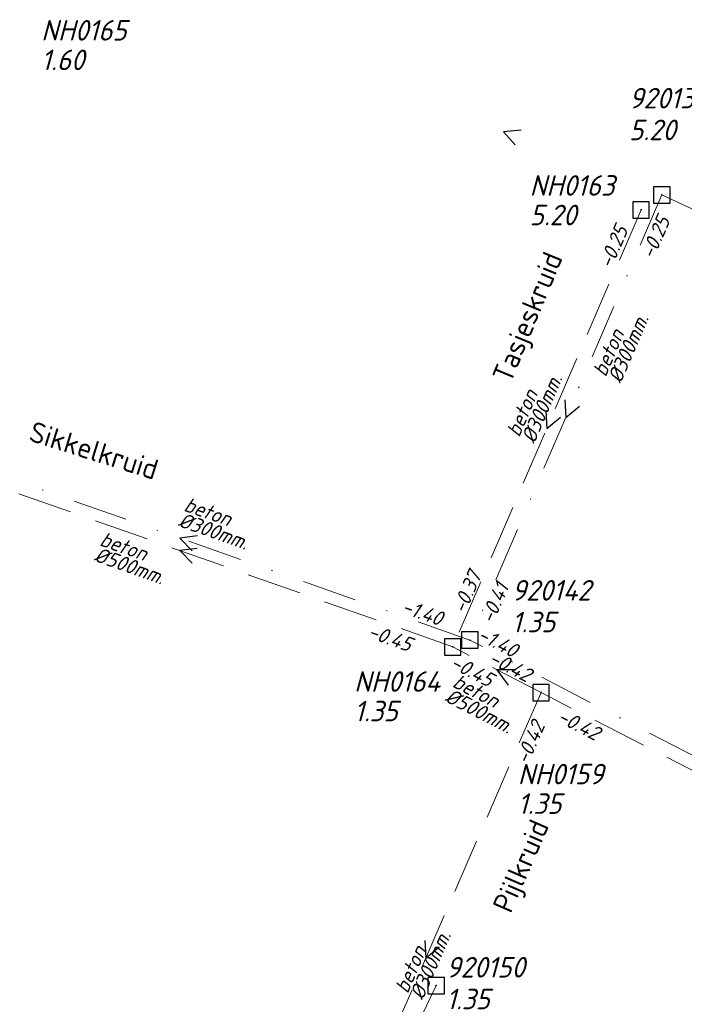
# Model space of a CAD drawing. Header units: metres. Extents: x 152202 to 157341, y 461610 to 468701.
# Tile 231 of 238: x 154548 to 154609, y 468461 to 468551. Entities that reach past the tile are written whole.
import ezdxf
from ezdxf.enums import TextEntityAlignment as Align

# ---------------------------------------------------------------- set-up
doc = ezdxf.new("R2010")
doc.units = ezdxf.units.M
doc.header["$PDMODE"] = 64
doc.header["$PDSIZE"] = 1.5
doc.linetypes.add('RI-HWA', pattern=[7.4, 5, -2.4])
doc.linetypes.add('RI-VWA', pattern=[11, 5, -3, 0, -3])
doc.layers.get('0').update_dxf_attribs({"linetype": 'CONTINUOUS'})
for name, color, linetype, lineweight in [('B-OI-RI-HWA-BOB-T18', 150, 'CONTINUOUS', 18), ('B-OI-RI-HWA-MATERIAAL-T18', 150, 'CONTINUOUS', 18), ('B-OI-RI-HWA-PUTDEKSELHOOGTE-T25', 150, 'CONTINUOUS', 25), ('B-OI-RI-HWA-PUTNUMMER-T25', 150, 'CONTINUOUS', 25), ('B-OI-RI-HWA_DIAMETER-T18', 150, 'CONTINUOUS', 18), ('B-OI-RI-HWA_RIOOLPUT-S', 150, 'CONTINUOUS', 25), ('B-OI-RI-HWA_TRANSPORTLEIDING-G', 150, 'RI-HWA', 18), ('B-OI-RI-STROOMRICHTING-S', 252, 'CONTINUOUS', 25), ('B-OI-RI-VWA-BOB-T18', 34, 'CONTINUOUS', 18), ('B-OI-RI-VWA-DIAMETER-T18', 34, 'CONTINUOUS', 18), ('B-OI-RI-VWA-MATERIAAL-T18', 34, 'CONTINUOUS', 18), ('B-OI-RI-VWA_PUTDEKSELHOOGTE-T25', 34, 'CONTINUOUS', 25), ('B-OI-RI-VWA_PUTNUMMER-T25', 34, 'CONTINUOUS', 25), ('B-OI-RI-VWA_RIOOLPUT-S', 34, 'CONTINUOUS', 25), ('B-OI-RI-VWA_TRANSPORTLEIDING-G', 34, 'RI-VWA', 18), ('B-RO-OG-TOPOGRAFIE-T18', 2, 'CONTINUOUS', 18)]:
    doc.layers.add(name, color=color, linetype=linetype, lineweight=lineweight)
doc.styles.add('NLCS-ISO-M200-T18', font='NLCS-ISO.ttf', dxfattribs={"height": 360})
doc.styles.add('NLCS-ISO-M750-T18_CURSIEF', font='NLCS-ISO.ttf', dxfattribs={"oblique": 15, "height": 1.35})
doc.styles.add('NLCS-ISO-M750-T25_CURSIEF', font='NLCS-ISO.ttf', dxfattribs={"oblique": 15, "height": 1.875})

# ---------------------------------------------------------------- blocks, each defined once
blk = doc.blocks.new('ACMAP_ANN_TEMPLATE_hwa-diam')
at = {"style": 'NLCS-ISO-M750-T18_CURSIEF', "oblique": 15}
blk.add_attdef('hwa-diam', (-3.7, -1.3), '', height=1.35, dxfattribs=at)
blk = doc.blocks.new('ACMAP_ANN_TEMPLATE_hwa-materiaal')
at = {"style": 'NLCS-ISO-M750-T18_CURSIEF', "oblique": 15}
blk.add_attdef('hwa-mat', (-3.7, 0.2), '', height=1.35, dxfattribs=at)
blk = doc.blocks.new('ACMAP_ANN_TEMPLATE_hwa-nap-l')
at = {"style": 'NLCS-ISO-M750-T18_CURSIEF', "oblique": 15}
blk.add_attdef('hwa-nap-l', (3.3, 0.2), '', height=1.35, dxfattribs=at)
blk = doc.blocks.new('ACMAP_ANN_TEMPLATE_hwa-nap-r')
at = {"style": 'NLCS-ISO-M750-T18_CURSIEF', "oblique": 15}
blk.add_attdef('hwa-nap-r', (-5.6, 0.2), '', height=1.35, dxfattribs=at)
blk = doc.blocks.new('ACMAP_ANN_TEMPLATE_vwa-diam')
at = {"style": 'NLCS-ISO-M750-T18_CURSIEF', "oblique": 15}
blk.add_attdef('vwa-diam', (0.3, -1.3), '', height=1.35, dxfattribs=at)
blk = doc.blocks.new('ACMAP_ANN_TEMPLATE_vwa-materiaal')
at = {"style": 'NLCS-ISO-M750-T18_CURSIEF', "oblique": 15}
blk.add_attdef('vwa-mat', (0.3, 0.2), '', height=1.35, dxfattribs=at)
blk = doc.blocks.new('ACMAP_ANN_TEMPLATE_vwa-nap-l')
at = {"style": 'NLCS-ISO-M750-T18_CURSIEF', "oblique": 15}
blk.add_attdef('vwa-nap-l', (3.3, 0.2), '', height=1.35, dxfattribs=at)
blk = doc.blocks.new('ACMAP_ANN_TEMPLATE_vwa-nap-r')
at = {"style": 'NLCS-ISO-M750-T18_CURSIEF', "oblique": 15}
blk.add_attdef('vwa-nap-r', (-5.6, 0.2), '', height=1.35, dxfattribs=at)
blk = doc.blocks.new('ACMAP_ANN_TEMPLATE_hwa-puth')
at = {"color": 0, "linetype": 'ByBlock', "style": 'NLCS-ISO-M750-T25_CURSIEF', "oblique": 15}
blk.add_attdef('hwa-puth', (-9, -6.8), '', height=1.875, dxfattribs=at)
blk = doc.blocks.new('ACMAP_ANN_TEMPLATE_hwa-putnr')
at = {"color": 0, "linetype": 'ByBlock', "style": 'NLCS-ISO-M750-T25_CURSIEF', "oblique": 15}
blk.add_attdef('hwa-putnr', (-9, -4.1), '', height=1.875, dxfattribs=at)
blk = doc.blocks.new('ACMAP_ANN_TEMPLATE_vwa-puth')
at = {"style": 'NLCS-ISO-M750-T25_CURSIEF', "oblique": 15}
blk.add_attdef('vwa-puth', (-3, 5), '', height=1.875, dxfattribs=at)
blk = doc.blocks.new('ACMAP_ANN_TEMPLATE_vwa-putnr')
at = {"style": 'NLCS-ISO-M750-T25_CURSIEF', "oblique": 15}
blk.add_attdef('vaw-putnr', (-3, 7.9), '', height=1.875, dxfattribs=at)

msp = doc.modelspace()

# ---------------------------------------------------------------- linework, layer by layer
at = {"layer": 'B-OI-RI-HWA_RIOOLPUT-S', "transparency": 33554623}
for p in [(154604.89, 468533.62), (154587.69, 468493.69), (154595.76, 468489.51)]:
    msp.add_point(p, dxfattribs=at)
at = {"layer": 'B-OI-RI-HWA_TRANSPORTLEIDING-G', "transparency": 33554623}
for p, q in [((154604.89, 468533.62), (154587.69, 468493.69)), ((154587.69, 468493.69), (154537.85, 468511.3)), ((154595.76, 468489.51), (154587.69, 468493.69)), ((154595.76, 468489.51), (154574.71, 468441)), ((154638.01, 468467.79), (154595.76, 468489.51))]:
    msp.add_line(p, q, dxfattribs=at)
at = {"layer": 'B-OI-RI-STROOMRICHTING-S', "transparency": 33554623}
for points in [[(154593.94, 468540.89), (154592.34, 468540.76), (154593.41, 468539.56)], [(154597.93, 468516.26), (154598.03, 468514.66), (154599.26, 468515.69)], [(154596.2, 468515.26), (154596.29, 468513.66), (154597.52, 468514.69)], [(154564.38, 468503.83), (154562.79, 468503.63), (154563.9, 468502.47)], [(154564.37, 468502.69), (154562.77, 468502.49), (154563.89, 468501.34)], [(154593.47, 468491.58), (154591.73, 468491.6), (154592.75, 468490.19)], [(154585.15, 468466.86), (154585.23, 468465.26), (154586.47, 468466.29)]]:
    msp.add_lwpolyline(points, dxfattribs=at)
at = {"layer": 'B-OI-RI-VWA_RIOOLPUT-S', "transparency": 33554623}
for p in [(154606.79, 468534.99), (154589.26, 468494.32), (154586.18, 468462.74)]:
    msp.add_point(p, dxfattribs=at)
at = {"layer": 'B-OI-RI-VWA_TRANSPORTLEIDING-G', "transparency": 33554623}
for p, q in [((154606.79, 468534.99), (154589.26, 468494.32)), ((154606.79, 468534.99), (154634.03, 468522.33)), ((154589.26, 468494.32), (154536.31, 468512.93)), ((154639.67, 468468.18), (154589.26, 468494.32)), ((154586.18, 468462.74), (154553.28, 468393.48))]:
    msp.add_line(p, q, dxfattribs=at)

# ---------------------------------------------------------------- block references
at = {"layer": 'B-OI-RI-HWA-BOB-T18', "transparency": 33554623}
ref = msp.add_blockref('ACMAP_ANN_TEMPLATE_hwa-nap-l', (154601.059, 468525.043), dxfattribs=dict(at, rotation=66.69585427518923))
ref.add_attrib('hwa-nap-l', '-0.25', (154602.18, 468528.153), dxfattribs={"layer": '0', "color": 0, "linetype": 'ByBlock', "height": 1.35, "rotation": 66.69585, "style": 'NLCS-ISO-M750-T18_CURSIEF', "oblique": 15})
ref = msp.add_blockref('ACMAP_ANN_TEMPLATE_hwa-nap-r', (154591.206, 468501.662), dxfattribs=dict(at, rotation=66.69585427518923))
ref.add_attrib('hwa-nap-r', '-0.37', (154588.806, 468496.598), dxfattribs={"layer": '0', "color": 0, "linetype": 'ByBlock', "height": 1.35, "rotation": 66.69585, "style": 'NLCS-ISO-M750-T18_CURSIEF', "oblique": 15})
ref = msp.add_blockref('ACMAP_ANN_TEMPLATE_hwa-nap-l', (154576.668, 468495.485), dxfattribs=dict(at, rotation=340.5401238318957))
ref.add_attrib('hwa-nap-l', '-0.45', (154579.846, 468494.575), dxfattribs={"layer": '0', "color": 0, "linetype": 'ByBlock', "height": 1.35, "rotation": 340.54012, "style": 'NLCS-ISO-M750-T18_CURSIEF', "oblique": 15})
ref = msp.add_blockref('ACMAP_ANN_TEMPLATE_hwa-nap-r', (154595.76, 468489.51), dxfattribs=dict(at, rotation=332.7930817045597))
ref.add_attrib('hwa-nap-r', '-0.42', (154590.871, 468492.248), dxfattribs={"layer": '0', "color": 0, "linetype": 'ByBlock', "height": 1.35, "rotation": 332.79308, "style": 'NLCS-ISO-M750-T18_CURSIEF', "oblique": 15})
ref = msp.add_blockref('ACMAP_ANN_TEMPLATE_hwa-nap-r', (154592.237, 468489.09), dxfattribs=dict(at, rotation=332.6172988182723))
ref.add_attrib('hwa-nap-r', '-0.45', (154587.357, 468491.844), dxfattribs={"layer": '0', "color": 0, "linetype": 'ByBlock', "height": 1.35, "rotation": 332.6173, "style": 'NLCS-ISO-M750-T18_CURSIEF', "oblique": 15})
ref = msp.add_blockref('ACMAP_ANN_TEMPLATE_hwa-nap-l', (154594.108, 468488.261), dxfattribs=dict(at, rotation=332.6172988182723))
ref.add_attrib('hwa-nap-l', '-0.42', (154597.13, 468486.921), dxfattribs={"layer": '0', "color": 0, "linetype": 'ByBlock', "height": 1.35, "rotation": 332.6173, "style": 'NLCS-ISO-M750-T18_CURSIEF', "oblique": 15})
ref = msp.add_blockref('ACMAP_ANN_TEMPLATE_hwa-nap-l', (154593.439, 468479.743), dxfattribs=dict(at, rotation=66.54247621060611))
ref.add_attrib('hwa-nap-l', '-0.42', (154594.569, 468482.85), dxfattribs={"layer": '0', "color": 0, "linetype": 'ByBlock', "height": 1.35, "rotation": 66.54248, "style": 'NLCS-ISO-M750-T18_CURSIEF', "oblique": 15})
at = {"layer": 'B-OI-RI-HWA-MATERIAAL-T18', "transparency": 33554623}
ref = msp.add_blockref('ACMAP_ANN_TEMPLATE_hwa-materiaal', (154595.413, 468516.099), dxfattribs=dict(at, rotation=66.69585427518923))
ref.add_attrib('hwa-mat', 'beton', (154593.765, 468512.78), dxfattribs={"layer": '0', "color": 0, "linetype": 'ByBlock', "height": 1.35, "rotation": 66.69585, "style": 'NLCS-ISO-M750-T18_CURSIEF', "oblique": 15})
ref = msp.add_blockref('ACMAP_ANN_TEMPLATE_hwa-materiaal', (154558.782, 468501.565), dxfattribs=dict(at, rotation=340.5401238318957))
ref.add_attrib('hwa-mat', 'beton', (154555.36, 468502.987), dxfattribs={"layer": '0', "color": 0, "linetype": 'ByBlock', "height": 1.35, "rotation": 340.54012, "style": 'NLCS-ISO-M750-T18_CURSIEF', "oblique": 15})
ref = msp.add_blockref('ACMAP_ANN_TEMPLATE_hwa-materiaal', (154590.767, 468488.213), dxfattribs=dict(at, rotation=332.6172988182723))
ref.add_attrib('hwa-mat', 'beton', (154587.574, 468490.092), dxfattribs={"layer": '0', "color": 0, "linetype": 'ByBlock', "height": 1.35, "rotation": 332.6173, "style": 'NLCS-ISO-M750-T18_CURSIEF', "oblique": 15})
ref = msp.add_blockref('ACMAP_ANN_TEMPLATE_hwa-materiaal', (154585.235, 468465.255), dxfattribs=dict(at, rotation=66.54247621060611))
ref.add_attrib('hwa-mat', 'beton', (154583.579, 468461.94), dxfattribs={"layer": '0', "color": 0, "linetype": 'ByBlock', "height": 1.35, "rotation": 66.54248, "style": 'NLCS-ISO-M750-T18_CURSIEF', "oblique": 15})
at = {"layer": 'B-OI-RI-HWA-PUTDEKSELHOOGTE-T25', "transparency": 33554623}
for p, values in [((154559.112, 468553.19), {'hwa-puth': '1.60'}), ((154603.712, 468539.014), {'hwa-puth': '5.20'}), ((154587.69, 468493.69), {'hwa-puth': '1.35'}), ((154602.636, 468485.232), {'hwa-puth': '1.35'})]:
    msp.add_blockref('ACMAP_ANN_TEMPLATE_hwa-puth', p, dxfattribs=at).add_auto_attribs(values)
at = {"layer": 'B-OI-RI-HWA-PUTNUMMER-T25', "transparency": 33554623}
for p, values in [((154559.112, 468553.19), {'hwa-putnr': 'NH0165'}), ((154603.712, 468539.014), {'hwa-putnr': 'NH0163'}), ((154587.69, 468493.69), {'hwa-putnr': 'NH0164'}), ((154602.636, 468485.232), {'hwa-putnr': 'NH0159'})]:
    msp.add_blockref('ACMAP_ANN_TEMPLATE_hwa-putnr', p, dxfattribs=at).add_auto_attribs(values)
at = {"layer": 'B-OI-RI-HWA_DIAMETER-T18', "transparency": 33554623}
ref = msp.add_blockref('ACMAP_ANN_TEMPLATE_hwa-diam', (154595.413, 468516.099), dxfattribs=dict(at, rotation=66.69585427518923))
ref.add_attrib('hwa-diam', '%%c300mm.', (154595.143, 468512.187), dxfattribs={"layer": '0', "color": 0, "linetype": 'ByBlock', "height": 1.35, "rotation": 66.69585, "style": 'NLCS-ISO-M750-T18_CURSIEF', "oblique": 15})
ref = msp.add_blockref('ACMAP_ANN_TEMPLATE_hwa-diam', (154558.782, 468501.565), dxfattribs=dict(at, rotation=340.5401238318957))
ref.add_attrib('hwa-diam', '%%c500mm.', (154554.86, 468501.572), dxfattribs={"layer": '0', "color": 0, "linetype": 'ByBlock', "height": 1.35, "rotation": 340.54012, "style": 'NLCS-ISO-M750-T18_CURSIEF', "oblique": 15})
ref = msp.add_blockref('ACMAP_ANN_TEMPLATE_hwa-diam', (154590.767, 468488.213), dxfattribs=dict(at, rotation=332.6172988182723))
ref.add_attrib('hwa-diam', '%%c500mm.', (154586.884, 468488.761), dxfattribs={"layer": '0', "color": 0, "linetype": 'ByBlock', "height": 1.35, "rotation": 332.6173, "style": 'NLCS-ISO-M750-T18_CURSIEF', "oblique": 15})
ref = msp.add_blockref('ACMAP_ANN_TEMPLATE_hwa-diam', (154585.235, 468465.255), dxfattribs=dict(at, rotation=66.54247621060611))
ref.add_attrib('hwa-diam', '%%c300mm.', (154584.955, 468461.343), dxfattribs={"layer": '0', "color": 0, "linetype": 'ByBlock', "height": 1.35, "rotation": 66.54248, "style": 'NLCS-ISO-M750-T18_CURSIEF', "oblique": 15})
at = {"layer": 'B-OI-RI-VWA-BOB-T18', "transparency": 33554623}
ref = msp.add_blockref('ACMAP_ANN_TEMPLATE_vwa-nap-l', (154604.897, 468525.905), dxfattribs=dict(at, rotation=66.68249645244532))
ref.add_attrib('vwa-nap-l', '-0.25', (154606.02, 468529.015), dxfattribs={"layer": '0', "color": 0, "linetype": 'ByBlock', "height": 1.35, "rotation": 66.6825, "style": 'NLCS-ISO-M750-T18_CURSIEF', "oblique": 15})
ref = msp.add_blockref('ACMAP_ANN_TEMPLATE_vwa-nap-r', (154593.771, 468500.757), dxfattribs=dict(at, rotation=66.68249645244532))
ref.add_attrib('vwa-nap-r', '-0.41', (154591.371, 468495.694), dxfattribs={"layer": '0', "color": 0, "linetype": 'ByBlock', "height": 1.35, "rotation": 66.6825, "style": 'NLCS-ISO-M750-T18_CURSIEF', "oblique": 15})
ref = msp.add_blockref('ACMAP_ANN_TEMPLATE_vwa-nap-l', (154579.753, 468497.746), dxfattribs=dict(at, rotation=340.6352790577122))
ref.add_attrib('vwa-nap-l', '-1.40', (154582.933, 468496.84), dxfattribs={"layer": '0', "color": 0, "linetype": 'ByBlock', "height": 1.35, "rotation": 340.63528, "style": 'NLCS-ISO-M750-T18_CURSIEF', "oblique": 15})
ref = msp.add_blockref('ACMAP_ANN_TEMPLATE_vwa-nap-r', (154594.729, 468491.644), dxfattribs=dict(at, rotation=332.5910975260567))
ref.add_attrib('vwa-nap-r', '-1.40', (154589.849, 468494.4), dxfattribs={"layer": '0', "color": 0, "linetype": 'ByBlock', "height": 1.35, "rotation": 332.5911, "style": 'NLCS-ISO-M750-T18_CURSIEF', "oblique": 15})
at = {"layer": 'B-OI-RI-VWA-DIAMETER-T18', "transparency": 33554623}
ref = msp.add_blockref('ACMAP_ANN_TEMPLATE_vwa-diam', (154601.718, 468517.929), dxfattribs=dict(at, rotation=66.68249645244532))
ref.add_attrib('vwa-diam', '%%c300mm.', (154603.031, 468517.69), dxfattribs={"layer": '0', "color": 0, "linetype": 'ByBlock', "height": 1.35, "rotation": 66.6825, "style": 'NLCS-ISO-M750-T18_CURSIEF', "oblique": 15})
ref = msp.add_blockref('ACMAP_ANN_TEMPLATE_vwa-diam', (154562.696, 468506.06), dxfattribs=dict(at, rotation=340.6352790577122))
ref.add_attrib('vwa-diam', '%%c300mm.', (154562.548, 468504.734), dxfattribs={"layer": '0', "color": 0, "linetype": 'ByBlock', "height": 1.35, "rotation": 340.63528, "style": 'NLCS-ISO-M750-T18_CURSIEF', "oblique": 15})
at = {"layer": 'B-OI-RI-VWA-MATERIAAL-T18', "transparency": 33554623}
ref = msp.add_blockref('ACMAP_ANN_TEMPLATE_vwa-materiaal', (154601.718, 468517.929), dxfattribs=dict(at, rotation=66.68249645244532))
ref.add_attrib('vwa-mat', 'beton', (154601.653, 468518.284), dxfattribs={"layer": '0', "color": 0, "linetype": 'ByBlock', "height": 1.35, "rotation": 66.6825, "style": 'NLCS-ISO-M750-T18_CURSIEF', "oblique": 15})
ref = msp.add_blockref('ACMAP_ANN_TEMPLATE_vwa-materiaal', (154562.696, 468506.06), dxfattribs=dict(at, rotation=340.6352790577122))
ref.add_attrib('vwa-mat', 'beton', (154563.046, 468506.149), dxfattribs={"layer": '0', "color": 0, "linetype": 'ByBlock', "height": 1.35, "rotation": 340.63528, "style": 'NLCS-ISO-M750-T18_CURSIEF', "oblique": 15})
at = {"layer": 'B-OI-RI-VWA_PUTDEKSELHOOGTE-T25', "transparency": 33554623}
ref = msp.add_blockref('ACMAP_ANN_TEMPLATE_vwa-puth', (154606.79, 468534.99), dxfattribs=at)
ref.add_attrib('vwa-puth', '5.20', (154603.79, 468539.99), dxfattribs={"layer": '0', "color": 0, "linetype": 'ByBlock', "height": 1.875, "style": 'NLCS-ISO-M750-T25_CURSIEF', "oblique": 15})
ref = msp.add_blockref('ACMAP_ANN_TEMPLATE_vwa-puth', (154596.074, 468490.023), dxfattribs=at)
ref.add_attrib('vwa-puth', '1.35', (154593.074, 468495.023), dxfattribs={"layer": '0', "color": 0, "linetype": 'ByBlock', "height": 1.875, "style": 'NLCS-ISO-M750-T25_CURSIEF', "oblique": 15})
ref = msp.add_blockref('ACMAP_ANN_TEMPLATE_vwa-puth', (154590.095, 468455.58), dxfattribs=at)
ref.add_attrib('vwa-puth', '1.35', (154587.095, 468460.58), dxfattribs={"layer": '0', "color": 0, "linetype": 'ByBlock', "height": 1.875, "style": 'NLCS-ISO-M750-T25_CURSIEF', "oblique": 15})
at = {"layer": 'B-OI-RI-VWA_PUTNUMMER-T25', "transparency": 33554623}
ref = msp.add_blockref('ACMAP_ANN_TEMPLATE_vwa-putnr', (154606.79, 468534.99), dxfattribs=at)
ref.add_attrib('vaw-putnr', '920138', (154603.79, 468542.89), dxfattribs={"layer": '0', "color": 0, "linetype": 'ByBlock', "height": 1.875, "style": 'NLCS-ISO-M750-T25_CURSIEF', "oblique": 15})
ref = msp.add_blockref('ACMAP_ANN_TEMPLATE_vwa-putnr', (154596.074, 468490.023), dxfattribs=at)
ref.add_attrib('vaw-putnr', '920142', (154593.074, 468497.923), dxfattribs={"layer": '0', "color": 0, "linetype": 'ByBlock', "height": 1.875, "style": 'NLCS-ISO-M750-T25_CURSIEF', "oblique": 15})
ref = msp.add_blockref('ACMAP_ANN_TEMPLATE_vwa-putnr', (154590.095, 468455.58), dxfattribs=at)
ref.add_attrib('vaw-putnr', '920150', (154587.095, 468463.48), dxfattribs={"layer": '0', "color": 0, "linetype": 'ByBlock', "height": 1.875, "style": 'NLCS-ISO-M750-T25_CURSIEF', "oblique": 15})

# ---------------------------------------------------------------- texts
at = {"layer": 'B-RO-OG-TOPOGRAFIE-T18', "style": 'NLCS-ISO-M200-T18'}
for s, rotation, p in [('Tasjeskruid', 67.5, (154594.774, 468523.733)), ('Sikkelkruid', 342.6, (154554.939, 468511.638)), ('Pijlkruid', 66.5, (154594.161, 468473.572))]:
    msp.add_text(s, height=1.875, rotation=rotation, dxfattribs=at).set_placement(p, align=Align.MIDDLE)

doc.saveas('drawing.dxf')
